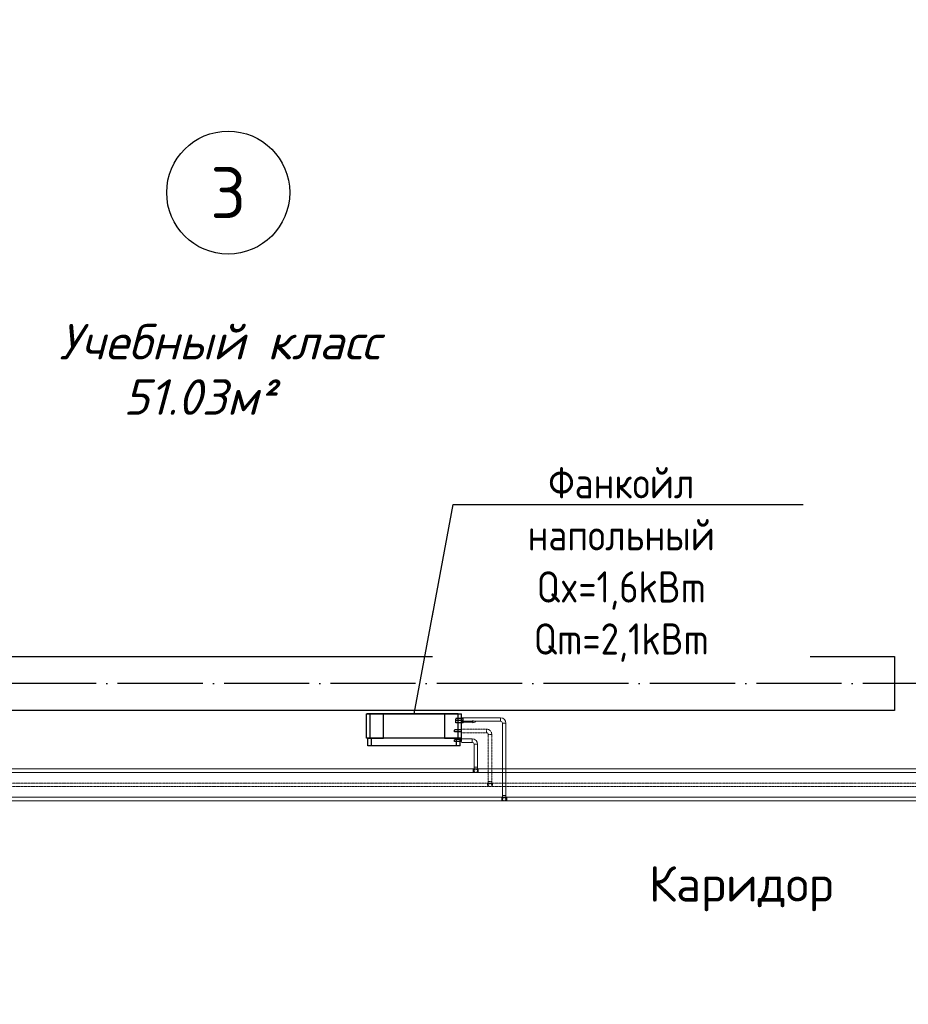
# Model space of a CAD drawing. Header units: millimetres. Extents: x 9824119 to 13672909, y -72394 to 462135.
# Tile 247 of 256: x 10106058 to 10112317, y 16346 to 23283. Entities that reach past the tile are written whole.
import ezdxf
from ezdxf import colors
from ezdxf.entities.mleader import LeaderData, LeaderLine
from ezdxf.math import Vec2, Vec3

# ---------------------------------------------------------------- set-up
doc = ezdxf.new("R2010")
doc.units = ezdxf.units.MM
for name, pattern in [('ACAD_ISO04W100', [30, 24, -3, 0, -3]), ('Hidden', [3, 2, -1]), ('UnderFloor', [7.5, 6, -1.5])]:
    doc.linetypes.add(name, pattern=pattern)
for name, color, linetype in [('MAGI_GENERAL', 7, 'Continuous'), ('PIPE-H1', 7, 'Continuous'), ('PIPE-H1-COMPONENT-', 7, 'Continuous')]:
    doc.layers.add(name, color=color, linetype=linetype)
for name, color, linetype, lineweight in [('Наружни стен', 7, 'Continuous', 70), ('Оси', 1, 'ACAD_ISO04W100', 0), ('ЭКСПЛИКАЦИЯ', 7, 'Continuous', 25)]:
    doc.layers.add(name, color=color, linetype=linetype, lineweight=lineweight)
doc.styles.add('ISO Proportional', font='isocpeur.ttf')
doc.styles.add('ISOCPEUR', font='isocpeui.ttf')
doc.styles.add('СПДС', font='isocpeur.ttf')

# ---------------------------------------------------------------- blocks, each defined once
blk = doc.blocks.new('вамавммммммм')
at = {"color": 253, "lineweight": 25}
for p, q in [((1591218.4, 1422907.9), (1598198.4, 1422907.9)), ((1598198.4, 1422527.9), (1590838.4, 1422527.9))]:
    blk.add_line(p, q, dxfattribs=at)
blk.add_circle((1593505.9, 1426176.3), 433.1, dxfattribs=at)
at = {"layer": 'Наружни стен', "color": 253, "lineweight": 25}
blk.add_line((1598198.4, 1422907.9), (1598198.4, 1422527.9), dxfattribs=at)
at = {"layer": 'Оси', "color": 18, "lineweight": 25, "ltscale": 25, "true_color": 0x000000}
blk.add_line((1609828.4, 1422717.9), (1570469.5, 1422717.9), dxfattribs=at)
at = {"color": 253, "lineweight": 25, "insert": (1593505.9, 1426176.3), "char_height": 360, "width": 959.299, "attachment_point": 5, "style": 'ISO Proportional'}
blk.add_mtext('3', dxfattribs=at)
at = {"layer": 'ЭКСПЛИКАЦИЯ', "color": 253, "lineweight": 25, "char_height": 250, "attachment_point": 5, "style": 'ISO Proportional'}
for s, insert, width in [('{\\fISOCPEUR|b0|i1|c204|p34;\\C0;Учебный класс }', (1593441.6, 1425125.7), 2834.63), ('{\\fISOCPEUR|b0|i1|c204|p34;\\C0;51.03м² }', (1593300.6, 1424736), 2834.63), ('{\\C0;Каридор }', (1597119.2, 1421272.5), 4605.859)]:
    blk.add_mtext(s, dxfattribs=dict(at, insert=insert, width=width))
blk = doc.blocks.new('_None')
blk = doc.blocks.new('*U4243')
at = {"layer": 'PIPE-H1', "color": 82, "linetype": 'Continuous', "lineweight": 20}
for p, q in [((10121169.1, 18004.7, 12.5), (10109288.3, 18004.7, 12.5)), ((10121169.1, 17979.7, 12.5), (10109288.3, 17979.7, 12.5))]:
    blk.add_line(p, q, dxfattribs=at)
blk = doc.blocks.new('*U4249')
at = {"layer": 'PIPE-H1', "color": 82, "linetype": 'Continuous', "lineweight": 20}
for p, q in [((10109253.3, 18004.7, 12.5), (10109288.3, 18004.7, 12.5)), ((10109253.3, 17979.7, 12.5), (10109288.3, 17979.7, 12.5))]:
    blk.add_line(p, q, dxfattribs=at)
at = {"layer": 'PIPE-H1', "color": 82, "linetype": 'Continuous', "lineweight": 20, "extrusion": (1, 0, 0)}
for centre in [(10109253.3, 17992.2, 12.5), (10109288.3, 17992.2, 12.5)]:
    blk.add_ellipse(centre, major_axis=(0, 12.5), ratio=1, start_param=0, end_param=3.141593, dxfattribs=at)
blk = doc.blocks.new('*U4250')
at = {"layer": 'PIPE-H1', "color": 82, "linetype": 'Continuous', "lineweight": 20}
for p, q in [((10109253.3, 18004.7, 12.5), (10094791.6, 18004.7, 12.5)), ((10109253.3, 17979.7, 12.5), (10094791.6, 17979.7, 12.5))]:
    blk.add_line(p, q, dxfattribs=at)
blk = doc.blocks.new('*U4251')
at = {"layer": 'PIPE-H1', "color": 7, "linetype": 'Continuous', "lineweight": -3}
for p, q in [((10109270.8, 17992.2, 285), (10109270.8, 17992.2, 284)), ((10109270.8, 17992.2, 35), (10109270.8, 17992.2, 34))]:
    blk.add_line(p, q, dxfattribs=at)
blk = doc.blocks.new('*U4252')
at = {"layer": 'PIPE-H1', "color": 82, "linetype": 'Continuous', "lineweight": 20, "extrusion": (0, 1, 0)}
blk.add_ellipse((10109270.8, 18017.2, 560), major_axis=(-12.5, 0), ratio=1, start_param=0, end_param=3.141593, dxfattribs=at)
at = {"layer": 'PIPE-H1', "color": 82, "linetype": 'Continuous', "lineweight": 20, "extrusion": (1, 0, 0)}
for centre in [(10109258.3, 18017.2, 535), (10109283.3, 18017.2, 535)]:
    blk.add_ellipse(centre, major_axis=(0, 0, 25), ratio=1, start_param=0, end_param=1.570796, dxfattribs=at)
at = {"layer": 'PIPE-H1', "color": 1, "linetype": 'UnderFloor', "lineweight": -3, "extrusion": (0, 0, -1)}
blk.add_ellipse((10109270.8, 17992.2, 535), major_axis=(-12.5, 0), ratio=1, start_param=0, end_param=3.141593, dxfattribs=at)
at = {"layer": 'PIPE-H1', "color": 82, "linetype": 'Continuous', "lineweight": 20, "extrusion": (0, 0, -1)}
blk.add_ellipse((10109270.8, 17992.2, 535), major_axis=(12.5, 0), ratio=1, start_param=0, end_param=3.141593, dxfattribs=at)
blk = doc.blocks.new('*U4253')
at = {"layer": 'PIPE-H1', "color": 82, "linetype": 'Continuous', "lineweight": 20}
for p, q in [((10109258.3, 18179.5, 560), (10109258.3, 18017.2, 560)), ((10109283.3, 18179.5, 560), (10109283.3, 18017.2, 560))]:
    blk.add_line(p, q, dxfattribs=at)
blk = doc.blocks.new('*U4254')
at = {"layer": 'PIPE-H1', "color": 82, "linetype": 'Continuous', "lineweight": 20}
for major_axis in [(37.5, 0), (12.5, 0)]:
    blk.add_ellipse((10109245.8, 18179.5, 560), major_axis=major_axis, ratio=1, start_param=0, end_param=1.570796, dxfattribs=at)
at = {"layer": 'PIPE-H1', "color": 82, "linetype": 'Continuous', "lineweight": 20, "extrusion": (-1, 0, 0)}
blk.add_ellipse((10109245.8, 18204.5, 560), major_axis=(0, -12.5), ratio=1, start_param=0, end_param=3.141593, dxfattribs=at)
at = {"layer": 'PIPE-H1', "color": 82, "linetype": 'Continuous', "lineweight": 20, "extrusion": (0, -1, 0)}
blk.add_ellipse((10109270.8, 18179.5, 560), major_axis=(12.5, 0), ratio=1, start_param=0, end_param=3.141593, dxfattribs=at)
blk = doc.blocks.new('*U4255')
at = {"layer": 'PIPE-H1', "color": 82, "linetype": 'Continuous', "lineweight": 20}
for p, q in [((10109170.8, 18217, 560), (10109245.8, 18217, 560)), ((10109170.8, 18192, 560), (10109245.8, 18192, 560))]:
    blk.add_line(p, q, dxfattribs=at)
blk = doc.blocks.new('*U4342')
at = {"layer": 'PIPE-H1', "color": 5, "linetype": 'Hidden', "lineweight": 20}
for p, q in [((10121269.1, 17904.7, 12.5), (10109388.3, 17904.7, 12.5)), ((10121269.1, 17879.7, 12.5), (10109388.3, 17879.7, 12.5))]:
    blk.add_line(p, q, dxfattribs=at)
blk = doc.blocks.new('*U4349')
at = {"layer": 'PIPE-H1', "color": 1, "linetype": 'Continuous', "lineweight": 20}
for p, q in [((10121369.1, 17804.7, 12.5), (10109488.3, 17804.7, 12.5)), ((10121369.1, 17779.7, 12.5), (10109488.3, 17779.7, 12.5))]:
    blk.add_line(p, q, dxfattribs=at)
blk = doc.blocks.new('*U4355')
at = {"layer": 'PIPE-H1', "color": 5, "linetype": 'Hidden', "lineweight": 20}
for p, q in [((10109353.3, 17904.7, 12.5), (10109388.3, 17904.7, 12.5)), ((10109353.3, 17879.7, 12.5), (10109388.3, 17879.7, 12.5))]:
    blk.add_line(p, q, dxfattribs=at)
at = {"layer": 'PIPE-H1', "color": 5, "linetype": 'Hidden', "lineweight": 20, "extrusion": (1, 0, 0)}
for centre in [(10109353.3, 17892.2, 12.5), (10109388.3, 17892.2, 12.5)]:
    blk.add_ellipse(centre, major_axis=(0, 12.5), ratio=1, start_param=0, end_param=3.141593, dxfattribs=at)
blk = doc.blocks.new('*U4356')
at = {"layer": 'PIPE-H1', "color": 5, "linetype": 'Hidden', "lineweight": 20}
for p, q in [((10109353.3, 17904.7, 12.5), (10094891.6, 17904.7, 12.5)), ((10109353.3, 17879.7, 12.5), (10094891.6, 17879.7, 12.5))]:
    blk.add_line(p, q, dxfattribs=at)
blk = doc.blocks.new('*U4357')
at = {"layer": 'PIPE-H1', "color": 7, "linetype": 'Continuous', "lineweight": -3}
for p, q in [((10109370.8, 17892.2, 300), (10109370.8, 17892.2, 299)), ((10109370.8, 17892.2, 50), (10109370.8, 17892.2, 49))]:
    blk.add_line(p, q, dxfattribs=at)
blk = doc.blocks.new('*U4358')
at = {"layer": 'PIPE-H1', "color": 5, "linetype": 'Hidden', "lineweight": 20, "extrusion": (0, 1, 0)}
blk.add_ellipse((10109370.8, 17917.2, 575), major_axis=(-12.5, 0), ratio=1, start_param=0, end_param=3.141593, dxfattribs=at)
at = {"layer": 'PIPE-H1', "color": 5, "linetype": 'Hidden', "lineweight": 20, "extrusion": (1, 0, 0)}
for centre in [(10109358.3, 17917.2, 550), (10109383.3, 17917.2, 550)]:
    blk.add_ellipse(centre, major_axis=(0, 0, 25), ratio=1, start_param=0, end_param=1.570796, dxfattribs=at)
at = {"layer": 'PIPE-H1', "color": 1, "linetype": 'UnderFloor', "lineweight": -3, "extrusion": (0, 0, -1)}
blk.add_ellipse((10109370.8, 17892.2, 550), major_axis=(-12.5, 0), ratio=1, start_param=0, end_param=3.141593, dxfattribs=at)
at = {"layer": 'PIPE-H1', "color": 5, "linetype": 'Hidden', "lineweight": 20, "extrusion": (0, 0, -1)}
blk.add_ellipse((10109370.8, 17892.2, 550), major_axis=(12.5, 0), ratio=1, start_param=0, end_param=3.141593, dxfattribs=at)
blk = doc.blocks.new('*U4359')
at = {"layer": 'PIPE-H1', "color": 5, "linetype": 'Hidden', "lineweight": 20}
for p, q in [((10109358.3, 18247.5, 575), (10109358.3, 17917.2, 575)), ((10109383.3, 18247.5, 575), (10109383.3, 17917.2, 575))]:
    blk.add_line(p, q, dxfattribs=at)
blk = doc.blocks.new('*U4360')
at = {"layer": 'PIPE-H1', "color": 5, "linetype": 'Hidden', "lineweight": 20}
for major_axis in [(37.5, 0), (12.5, 0)]:
    blk.add_ellipse((10109345.8, 18247.5, 575), major_axis=major_axis, ratio=1, start_param=0, end_param=1.570796, dxfattribs=at)
at = {"layer": 'PIPE-H1', "color": 5, "linetype": 'Hidden', "lineweight": 20, "extrusion": (-1, 0, 0)}
blk.add_ellipse((10109345.8, 18272.5, 575), major_axis=(0, -12.5), ratio=1, start_param=0, end_param=3.141593, dxfattribs=at)
at = {"layer": 'PIPE-H1', "color": 5, "linetype": 'Hidden', "lineweight": 20, "extrusion": (0, -1, 0)}
blk.add_ellipse((10109370.8, 18247.5, 575), major_axis=(12.5, 0), ratio=1, start_param=0, end_param=3.141593, dxfattribs=at)
blk = doc.blocks.new('*U4361')
at = {"layer": 'PIPE-H1', "color": 5, "linetype": 'Hidden', "lineweight": 20}
for p, q in [((10109170.8, 18285, 575), (10109345.8, 18285, 575)), ((10109170.8, 18260, 575), (10109345.8, 18260, 575))]:
    blk.add_line(p, q, dxfattribs=at)
blk = doc.blocks.new('*U4362')
at = {"layer": 'PIPE-H1', "color": 1, "linetype": 'Continuous', "lineweight": 20}
for p, q in [((10109453.3, 17804.7, 12.5), (10109488.3, 17804.7, 12.5)), ((10109453.3, 17779.7, 12.5), (10109488.3, 17779.7, 12.5))]:
    blk.add_line(p, q, dxfattribs=at)
at = {"layer": 'PIPE-H1', "color": 1, "linetype": 'Continuous', "lineweight": 20, "extrusion": (1, 0, 0)}
for centre in [(10109453.3, 17792.2, 12.5), (10109488.3, 17792.2, 12.5)]:
    blk.add_ellipse(centre, major_axis=(0, 12.5), ratio=1, start_param=0, end_param=3.141593, dxfattribs=at)
blk = doc.blocks.new('*U4363')
at = {"layer": 'PIPE-H1', "color": 1, "linetype": 'Continuous', "lineweight": 20}
for p, q in [((10109453.3, 17804.7, 12.5), (10094991.6, 17804.7, 12.5)), ((10109453.3, 17779.7, 12.5), (10094991.6, 17779.7, 12.5))]:
    blk.add_line(p, q, dxfattribs=at)
blk = doc.blocks.new('*U4364')
at = {"layer": 'PIPE-H1', "color": 7, "linetype": 'Continuous', "lineweight": -3}
blk.add_line((10109470.8, 17792.2, 146), (10109470.8, 17792.2, 145), dxfattribs=at)
blk = doc.blocks.new('*U4365')
at = {"layer": 'PIPE-H1', "color": 1, "linetype": 'Continuous', "lineweight": 20, "extrusion": (0, 1, 0)}
blk.add_ellipse((10109470.8, 17817.2, 421), major_axis=(-12.5, 0), ratio=1, start_param=0, end_param=3.141593, dxfattribs=at)
at = {"layer": 'PIPE-H1', "color": 1, "linetype": 'Continuous', "lineweight": 20, "extrusion": (1, 0, 0)}
for centre in [(10109458.3, 17817.2, 396), (10109483.3, 17817.2, 396)]:
    blk.add_ellipse(centre, major_axis=(0, 0, 25), ratio=1, start_param=0, end_param=1.570796, dxfattribs=at)
at = {"layer": 'PIPE-H1', "color": 1, "linetype": 'UnderFloor', "lineweight": -3, "extrusion": (0, 0, -1)}
blk.add_ellipse((10109470.8, 17792.2, 396), major_axis=(-12.5, 0), ratio=1, start_param=0, end_param=3.141593, dxfattribs=at)
at = {"layer": 'PIPE-H1', "color": 1, "linetype": 'Continuous', "lineweight": 20, "extrusion": (0, 0, -1)}
blk.add_ellipse((10109470.8, 17792.2, 396), major_axis=(12.5, 0), ratio=1, start_param=0, end_param=3.141593, dxfattribs=at)
blk = doc.blocks.new('*U4366')
at = {"layer": 'PIPE-H1', "color": 1, "linetype": 'Continuous', "lineweight": 20}
for p, q in [((10109458.3, 18327.5, 421), (10109458.3, 17817.2, 421)), ((10109483.3, 18327.5, 421), (10109483.3, 17817.2, 421))]:
    blk.add_line(p, q, dxfattribs=at)
blk = doc.blocks.new('*U4367')
at = {"layer": 'PIPE-H1', "color": 1, "linetype": 'Continuous', "lineweight": 20}
for major_axis in [(37.5, 0), (12.5, 0)]:
    blk.add_ellipse((10109445.8, 18327.5, 421), major_axis=major_axis, ratio=1, start_param=0, end_param=1.570796, dxfattribs=at)
at = {"layer": 'PIPE-H1', "color": 1, "linetype": 'Continuous', "lineweight": 20, "extrusion": (-1, 0, 0)}
blk.add_ellipse((10109445.8, 18352.5, 421), major_axis=(0, -12.5), ratio=1, start_param=0, end_param=3.141593, dxfattribs=at)
at = {"layer": 'PIPE-H1', "color": 1, "linetype": 'Continuous', "lineweight": 20, "extrusion": (0, -1, 0)}
blk.add_ellipse((10109470.8, 18327.5, 421), major_axis=(12.5, 0), ratio=1, start_param=0, end_param=3.141593, dxfattribs=at)
blk = doc.blocks.new('*U4368')
at = {"layer": 'PIPE-H1', "color": 1, "linetype": 'Continuous', "lineweight": 20}
for p, q in [((10109170.8, 18365, 421), (10109445.8, 18365, 421)), ((10109170.8, 18340, 421), (10109445.8, 18340, 421))]:
    blk.add_line(p, q, dxfattribs=at)
blk = doc.blocks.new('*U4642')
at = {"layer": 'PIPE-H1-COMPONENT-', "color": 7, "linetype": 'Continuous', "lineweight": -3}
blk.add_line((10109170.8, 18352.5, 421), (10109170.8, 18352.5, 420), dxfattribs=at)
blk = doc.blocks.new('*U4643')
at = {"layer": 'PIPE-H1-COMPONENT-', "color": 11, "linetype": 'Continuous', "lineweight": 20}
for p, q in [((10109250.8, 18340.5, 360), (10109170.8, 18340.5, 360)), ((10109170.8, 18340.5, 360), (10109170.8, 18334.5, 360)), ((10109170.8, 18334.5, 360), (10109250.8, 18334.5, 360)), ((10109270.8, 18337.5, 360), (10109250.8, 18346.5, 360)), ((10109250.8, 18346.5, 360), (10109250.8, 18340.5, 360)), ((10109250.8, 18328.5, 360), (10109270.8, 18337.5, 360)), ((10109250.8, 18334.5, 360), (10109250.8, 18328.5, 360))]:
    blk.add_line(p, q, dxfattribs=at)
at = {"layer": 'PIPE-H1-COMPONENT-', "color": 11, "linetype": 'Continuous', "lineweight": 20, "extrusion": (1, 0, 0)}
blk.add_circle((18337.5, 360, 10109170.8), 7.5, dxfattribs=at)
blk = doc.blocks.new('*U4644')
at = {"layer": 'MAGI_GENERAL', "color": 1, "linetype": 'UnderFloor', "lineweight": -3}
for p, q in [((10108620.8, 18392.5, 100), (10108500.8, 18392.5, 100)), ((10108500.8, 18392.5, 100), (10108500.8, 18392.5)), ((10109145.8, 18392.5, 100), (10108500.8, 18392.5, 100)), ((10108500.8, 18392.5, 100), (10108500.8, 18392.5, 535.5)), ((10108620.8, 18222.5, 100), (10108620.8, 18392.5, 100)), ((10108620.8, 18392.5, 100), (10108620.8, 18392.5)), ((10109050.8, 18392.5, 100), (10109050.8, 18222.5, 100)), ((10109145.8, 18392.5, 100), (10109050.8, 18392.5, 100)), ((10109050.8, 18392.5, 100), (10109050.8, 18392.5)), ((10109170.8, 18330, 100), (10109170.8, 18392.5, 100)), ((10109170.8, 18392.5, 100), (10109170.8, 18392.5)), ((10109170.8, 18392.5, 535.5), (10109170.8, 18392.5, 100)), ((10109170.8, 18330, 100), (10109170.8, 18392.5, 100)), ((10109170.8, 18360, 421), (10109130.8, 18360, 421)), ((10109170.8, 18345, 421), (10109130.8, 18345, 421)), ((10109170.8, 18330, 360), (10109130.8, 18330, 360)), ((10109160.4, 18280, 575), (10109120.8, 18280, 575)), ((10109160.4, 18265, 575), (10109120.8, 18265, 575)), ((10109170.8, 18265, 100), (10109170.8, 18280, 100)), ((10109170.8, 18265, 535.5), (10109170.8, 18280, 535.5)), ((10109170.8, 18265, 100), (10109170.8, 18280, 100)), ((10108500.8, 18222.5, 100), (10108500.8, 18222.5)), ((10108500.8, 18222.5, 535.5), (10108500.8, 18222.5, 100)), ((10109135.8, 18222.5, 100), (10108510.8, 18222.5, 100)), ((10108510.8, 18222.5, 100), (10108510.8, 18222.5, 535.5)), ((10108510.8, 18222.5, 535.5), (10108525.8, 18222.5, 586.2)), ((10108510.8, 18222.5, 100), (10108620.8, 18222.5, 100)), ((10108510.8, 18222.5, 100), (10108535.8, 18222.5, 100)), ((10108620.8, 18222.5, 100), (10108620.8, 18222.5)), ((10109050.8, 18222.5, 100), (10109135.8, 18222.5, 100)), ((10109050.8, 18222.5, 100), (10109050.8, 18222.5)), ((10109153.6, 18212, 560), (10109120.8, 18212, 560)), ((10109153.6, 18197, 560), (10109120.8, 18197, 560)), ((10109135.8, 18222.5, 620), (10109145.8, 18222.5, 586.2)), ((10109160.8, 18222.5, 535.5), (10109160.8, 18222.5, 100)), ((10109160.8, 18197, 100), (10109160.8, 18222.5, 100)), ((10109160.8, 18222.5, 100), (10109170.8, 18222.5, 100)), ((10109160.8, 18222.5, 100), (10109170.8, 18222.5, 100)), ((10109160.8, 18197, 535.5), (10109160.8, 18212, 535.5)), ((10109170.8, 18222.5, 100), (10109170.8, 18222.5)), ((10109170.8, 18222.5, 100), (10109170.8, 18222.5, 535.5)), ((10108510.8, 18167.5, 535.5), (10108510.8, 18167.5, 100)), ((10109160.8, 18167.5, 100), (10109160.8, 18167.5, 535.5))]:
    blk.add_line(p, q, dxfattribs=at)
at = {"layer": 'MAGI_GENERAL', "color": 7, "linetype": 'Continuous', "lineweight": -3}
for p, q in [((10108500.8, 18222.5, 535.5), (10108500.8, 18392.5, 535.5)), ((10108500.8, 18392.5, 535.5), (10108525.8, 18392.5, 630)), ((10108525.8, 18222.5, 630), (10108525.8, 18392.5, 630)), ((10108525.8, 18392.5, 630), (10109145.8, 18392.5, 630)), ((10109145.8, 18222.5, 630), (10109145.8, 18392.5, 630)), ((10109145.8, 18392.5, 630), (10109170.8, 18392.5, 535.5)), ((10109170.8, 18280, 535.5), (10109170.8, 18392.5, 535.5)), ((10109180.8, 18360, 421), (10109170.8, 18360, 421)), ((10109180.8, 18345, 421), (10109170.8, 18345, 421)), ((10109180.8, 18330, 360), (10109170.8, 18330, 360)), ((10109170.8, 18280, 575), (10109160.4, 18280, 575)), ((10109170.8, 18265, 575), (10109160.4, 18265, 575)), ((10109170.8, 18222.5, 535.5), (10109170.8, 18265, 535.5)), ((10108525.8, 18222.5, 630), (10108500.8, 18222.5, 535.5)), ((10108510.8, 18167.5, 535.5), (10108510.8, 18222.5, 535.5)), ((10109145.8, 18222.5, 630), (10108525.8, 18222.5, 630)), ((10108535.8, 18167.5, 620), (10108535.8, 18222.5, 620)), ((10109135.8, 18167.5, 620), (10109135.8, 18222.5, 620)), ((10109170.8, 18222.5, 535.5), (10109145.8, 18222.5, 630)), ((10109170.8, 18212, 560), (10109153.6, 18212, 560)), ((10109170.8, 18197, 560), (10109153.6, 18197, 560)), ((10109160.8, 18212, 535.5), (10109160.8, 18222.5, 535.5)), ((10109160.8, 18167.5, 535.5), (10109160.8, 18197, 535.5)), ((10108535.8, 18167.5, 620), (10108510.8, 18167.5, 535.5)), ((10109135.8, 18167.5, 620), (10108535.8, 18167.5, 620)), ((10109160.8, 18167.5, 535.5), (10109135.8, 18167.5, 620))]:
    blk.add_line(p, q, dxfattribs=at)
at = {"layer": 'MAGI_GENERAL', "color": 1, "linetype": 'UnderFloor', "lineweight": -3, "extrusion": (-1, 0, 0)}
for centre in [(10109130.8, 18352.5, 421), (10109130.8, 18337.5, 360), (10109120.8, 18272.5, 575), (10109120.8, 18204.5, 560)]:
    blk.add_ellipse(centre, major_axis=(0, -7.5), ratio=1, start_param=0, end_param=3.141593, dxfattribs=at)
at = {"layer": 'MAGI_GENERAL', "color": 7, "linetype": 'Continuous', "lineweight": -3, "extrusion": (-1, 0, 0)}
for centre in [(10109180.8, 18352.5, 421), (10109180.8, 18337.5, 360), (10109170.8, 18272.5, 575), (10109170.8, 18204.5, 560)]:
    blk.add_ellipse(centre, major_axis=(0, -7.5), ratio=1, start_param=0, end_param=3.141593, dxfattribs=at)

msp = doc.modelspace()

# ---------------------------------------------------------------- block references
msp.add_blockref('вамавммммммм', (8514020.8, -1404111.5))
at = {"layer": 'PIPE-H1'}
for name in ['*U4366', '*U4361', '*U4360', '*U4359', '*U4255', '*U4254', '*U4253', '*U4250', '*U4249', '*U4252', '*U4251', '*U4243', '*U4356', '*U4355', '*U4358', '*U4342', '*U4357', '*U4363', '*U4362', '*U4365', '*U4364', '*U4349']:
    msp.add_blockref(name, (0, 0), dxfattribs=at)
at = {"layer": 'PIPE-H1-COMPONENT-'}
for name in ['*U4642', '*U4643']:
    msp.add_blockref(name, (0, 0), dxfattribs=at)

# ---------------------------------------------------------------- next in the draw order: leaders
at = {"color": 5, "lineweight": 25, "ltscale": 15}
ml = msp.add_multileader_mtext('Standard', dxfattribs=at)
ml.set_content('{\\fGOST Common|b0|i0|c204|p34;\\W0.9;\\C256;Фанкойл напольный Qx=1,6kBm Qm=2,1kBm}', color=14, style='СПДС')
ml.set_leader_properties()
ml.set_arrow_properties(name='NONE')
ml.build(insert=Vec2(0, 0))
ml.multileader.update_dxf_attribs({"text_left_attachment_type": 6, "text_right_attachment_type": 6, "dogleg_length": 0.36, "arrow_head_size": 100})
ctx = ml.context
ctx.base_point, ctx.char_height, ctx.arrow_head_size, ctx.plane_origin = Vec3(10109111.3, 19866.4, 630), 220, 100, Vec3(10098624, 33087.5, 630)
ctx.left_attachment, ctx.right_attachment, ctx.text_align_type = 6, 6, 1
notes = []
notes.append((ctx, [(1, (1, 1, 0), (10109111, 19866.4, 630), (1, 0), 0.36, [(1, [(10108835.8, 18392.5, 630)], 0, [])])]))
ctx.mtext.insert, ctx.mtext.width, ctx.mtext.defined_height, ctx.mtext.alignment, ctx.mtext.flow_direction = Vec3(10110295.6, 20130.4, 630), 2438.932, 630, 2, 5
ctx.mtext.has_bg_fill, ctx.mtext.bg_color, ctx.mtext.bg_scale_factor, ctx.mtext.bg_transparency, ctx.mtext.use_window_bg_color = 1, -1027028792, 1.5, 0, 1
for ctx, leaders in notes:
    for number, flags, end, landing, length, lines in leaders:
        leader = LeaderData()
        leader.index, (leader.has_last_leader_line, leader.has_dogleg_vector, leader.attachment_direction) = number, flags
        leader.last_leader_point, leader.dogleg_vector, leader.dogleg_length = Vec3(end), Vec3(landing), length
        for number, points, colour, breaks in lines:
            line = LeaderLine()
            line.index, line.vertices, line.color, line.breaks = number, Vec3.list(points), colors.encode_raw_color(colour), breaks
            leader.lines.append(line)
        ctx.leaders.append(leader)

# ---------------------------------------------------------------- next in the draw order: block references
at = {"layer": 'MAGI_GENERAL'}
msp.add_blockref('*U4644', (0, 0), dxfattribs=at)
at = {"layer": 'PIPE-H1'}
for name in ['*U4368', '*U4367']:
    msp.add_blockref(name, (0, 0), dxfattribs=at)

# ---------------------------------------------------------------- next in the draw order: texts
at = {"char_height": 300, "attachment_point": 1, "style": 'ISOCPEUR'}
for s, insert, width in [('\\pi13638.10589;{\\fISOCPEUR|b0|i0|c204|p34;\\H1.66667x;\\L\\C7;\\P\\pi10874.35036;\\H1.1x;Общие указания\\l\\P\\pi13638.10589;\\P\\pi-900,l1200,t1200;\\H0.72727x;1.^IПроект выполнен на основании задания заказчика и задания на проектирование архитектурно-строительных чертежей.\\P2.^IПроект соответствует действующим нормам :\\P\\pl900,t900;\\fSymbol|b0|i0|c2|p18;·^I\\fISOCPEUR|b0|i0|c204|p34;КМК 2. 04.05-97* "Отопление, вентиляция и кондиционирование воздуха".\\P\\fSymbol|b0|i0|c2|p18;·^I\\fISOCPEUR|b0|i0|c204|p34;ШНК 2.08.02-09* "Общественные здания и сооружение" \\P\\fSymbol|b0|i0|c2|p18;·^I\\fISOCPEUR|b0|i0|c204|p34;КМК 2.01.01-94 "Климатические и физико-геологические данные для проектирования".\\P\\fSymbol|b0|i0|c2|p18;·^I\\fISOCPEUR|b0|i0|c204|p34;КМК 2.01.04-97* "Строительная теплотехника".\\P\\fSymbol|b0|i0|c2|p18;·^I\\fISOCPEUR|b0|i0|c204|p34;ГОСТ 21.602-2003 "Правила выполнения рабочей документации отопления, вентиляции и кондиционирования".\\P\\fSymbol|b0|i0|c2|p18;·^I\\fISOCPEUR|b0|i0|c204|p34;ШНК \\fISOCPEUR|b0|i0|c186|p34;2.01.02-04\\fISOCPEUR|b0|i0|c204|p34; - \\fISOCPEUR|b0|i0|c186|p34;"\\fISOCPEUR|b0|i0|c204|p34;Пожарная безопасность зданий и сооружений\\fISOCPEUR|b0|i0|c186|p34;"\\fISOCPEUR|b0|i0|c204|p34;;\\P\\pl1200,t1200;3.^I  Расчетные параметры наружного воздуха для проектирования отопления, вентиляции и кондиционирования воздуха приняты по КМК 2.01.01-94.\\P\\pi-300,l300,tz;      Для проектирования отопления, вентиляции и кондиционирования воздуха: \\P\\pl1500,t1500;-^IХолодный  период  года Тн\\fISOCPEUR|b0|i0|c186|p34;=-14.0°C\\fISOCPEUR|b0|i0|c204|p34;; I=-12,4 кДж/кг (Парам. Б);\\P-^IТеплый  период  года Тн=33°C; I=55,7 кДж/кг  (Парам. А);\\P-^IТеплый  период  года Тн=37,5°C; I=65,2 кДж/кг (Парам. Б);\\P-^IСкорость ветра  - V=1,6 м/сек - холодный период;\\P-^IСкорость ветра  - V=1,9 м/сек - теплый  период;\\P-^IПродолжительность отопительного периода  Zот.пер.=129суток;\\P-^IСредняя температура отопительного периода  tот.пер.=2,7°C;\\P-^IБарометрическое давление в районе строительства Рбар=950 Гпа.\\P\\pi600,l0,tz;\\P\\pi11458.1097;\\LТЕПЛОСНАБЖЕНИЕ\\P\\pi13638.10589;\\l\\P\\pi0;\\C0;В качестве источника тепла выбран установленный во дворе здания тепловой насос, рассчитанный на работу в температурном режиме 40–30 °C.^J^JСистема отопления спроектирована как двухтрубная, в ней используются напольный фанкойл.\\P^JОсновным источником тепла является тепловой насос. \\P^JОсновное охлаждение осуществляется с помощью\\Pтепловых насосов. Для отвода конденсата, образующегося в фанкойлах, предусмотрены дренажные трубы. Основные водосточные и обратные трубы выполнены из полипропилена. \\P\\pi600;^JОсновные подающие и обратные трубы выполнены из полипропилена. Слив воды из системы осуществляется через регулировочный узел. Для снижения теплопотерь через трубы выполнены работы по теплоизоляции.\\C7; \\P\\pi12278.10827;\\LОТОПЛЕНИЕ\\l\\P\\pi0;  Для достижения  комфортных условий в зимнее время и компенсации теплопотерь в помещениях установлены \\C0;фанкойл\\C7;ы обеспечивающие в помещениях нормируемую температуру воздуха:\\P\\pi-300,l1500,t1500;-^IКабинет врача +20°C.\\P-^IЗал       +22°C.\\P-^IФизиотерапия     +21°C.\\P\\pi0,l0,tz;   На каждом приборе предусматривается устанавка термостатического клапана и запорного крана. Рекомендуется применить трубопроводы стабильные полипропиленовые. Система теплоснабжения \\C0;фанкойл\\C7;ов двухтрубная с принудительной циркуляцией, горизонтальная. Удаление воздуха осуществляется из воздухоспускных кранов установленных в \\C0;фанкойл\\C7;ах. Все монтажные и наладочные работы проводить в соответствии с нормативными документами и инструкциям фирм-изготовителя.}', (9986122.2, 27067.1), 27276.212), ('{\\fISOCPEUR|b0|i0|c204|p34;\\C7;^I\\A1;\\L\\P\\pi10515.36534;\\H1.33333x;ВЕНТИЛЯЦИЯ\\P\\pi0;\\l^IВ здании предусмотрена приточно-вытяжная вентиляция с естественным и \\Pмеханическим побуждением, для функционально различных и конструктивно раздельных групп \\Pпомещений.   ^I  \\P^IТакже предусматривается естественная вентиляция с удалением и поступлением воздуха через окна и двери.\\P^IУдаление воздуха из помещений производится с помощью вытяжных решеток.\\P^IМатериал воздуховодов - тонколистовая оцинкованная сталь по ГОСТ 14918-80.\\P^IВоздуховоды систем вытяжной вентиляции выполняются класса "Н" (нормально плотный).\\P^IМонтаж систем вентиляции выполнить в соответствии с \\A0;КМК 3.05.01.-9\\A1;7\\P\\A0;\\L\\P\\pi12075.36144;\\P\\pi7995.37164;ПРИМЕЧАНИЯ (ТЕПЛОСНАБЖЕНИЕ)\\P\\pi-900,l900,t900;\\l1.^IЧертеж читать совместно со спецификацией и с другими разделами проекта.\\P2.^IМонтаж оборудования и трубопроводов производить в соответствии с местными \\P\\pi0;действующими нормами и правилами, и требованиями завода-изготовителя оборудования.\\P\\pi-900;3.^IТрубопроводы системы теплоснабжения радиаторов приняты полипропиленовыми.\\P4.^IНа планах и схемах указаны наружный диаметр и толщина стенки полипропиленовых \\P\\pi0;трубопроводов.\\P\\pi-900;5.^IПриборы и трубопроводы нанесены условно.\\P6.^IУклон трубопроводов выполнить согласно схемам в сторону ближайшего вертикального \\P\\pi0;стояка.\\P\\pi-900;7.^IВсе отметки указаны от уровня пола этажа. \\P8.^IКрепить трубу в штробе каждые 2 метра.\\P9.^IТрубопроводы отопления, прокладываемые в полу покрыть трубчатой тепловой изоляцией \\P\\pi0;из вспученного полителена "Isocom" толщиной 9 мм.\\P\\pi-900;10.^IДиаметры запорно-регулирующей арматуры и фильтров соответствуют диаметру \\P\\pi0;трубопроводов, если не указано иное.\\P\\pi3390,l600,tz;\\P\\pi5455.37799,l0;\\LПРИМЕЧАНИЯ (ВЕНТИЛЯЦИЯ И КОНДИЦИОНИРОВАНИЕ)\\l\\P\\pi-900,l900,t900;1.^IВентиляционные системы показаны условно.\\P2.^IЧертеж читать совместно со спецификацией и остальными разделами проекта \\P3.^IВсе неплотности при пересечении инженерными коммуникациями огнестойких стен, \\P\\pi0;перекрытий и перегородок заделать материалами, соответствующими по степени \\Pогнестойкости пересекаемым ограждениям.\\P\\pi-900;4.^IВ сан-узлах двери не оборудованные переточными решетками, предусмотреть с \\P\\pi0;подрезкой дверного полотна, высота щели не менее 20 мм. Если конструкция дверей не \\Pпозволяет предусмотреть щели в нижней части, то необходимо выполнить установку \\Pжалюзийной решетки в нижней половине двери.\\P\\pi-900;5.^IРазместить все приборы для измерения температуры, давления и скорости потока в \\P\\pi0;доступных местах с прямыми секциями труб или воздуховодов наверху или внизу, \\Pсогласно рекомендациям завода изготовителя для точности показаний.\\P\\pi-900;6.^IУстановить расположение диффузоров, отдушин и вентиляционных решеток согласно \\P\\pi0;архитектурным планам потолка, освещения и другим деталям/узлам потолка и \\Pвыполнить незначительные изменения для обеспечения соответствия.\\P\\pi-900;7.^IМонтаж оборудования выполнить в соответствии с местными нормами и правилами, а \\P\\pi0;так же требованиями завода-изготовителя оборудования \\P\\pi-900;8.^IВсе отметки оборудований даны от пола этажа.\\P}', (10015733.6, 26003.4), 24350.724)]:
    msp.add_mtext(s, dxfattribs=dict(at, insert=insert, width=width))

doc.saveas('drawing.dxf')
